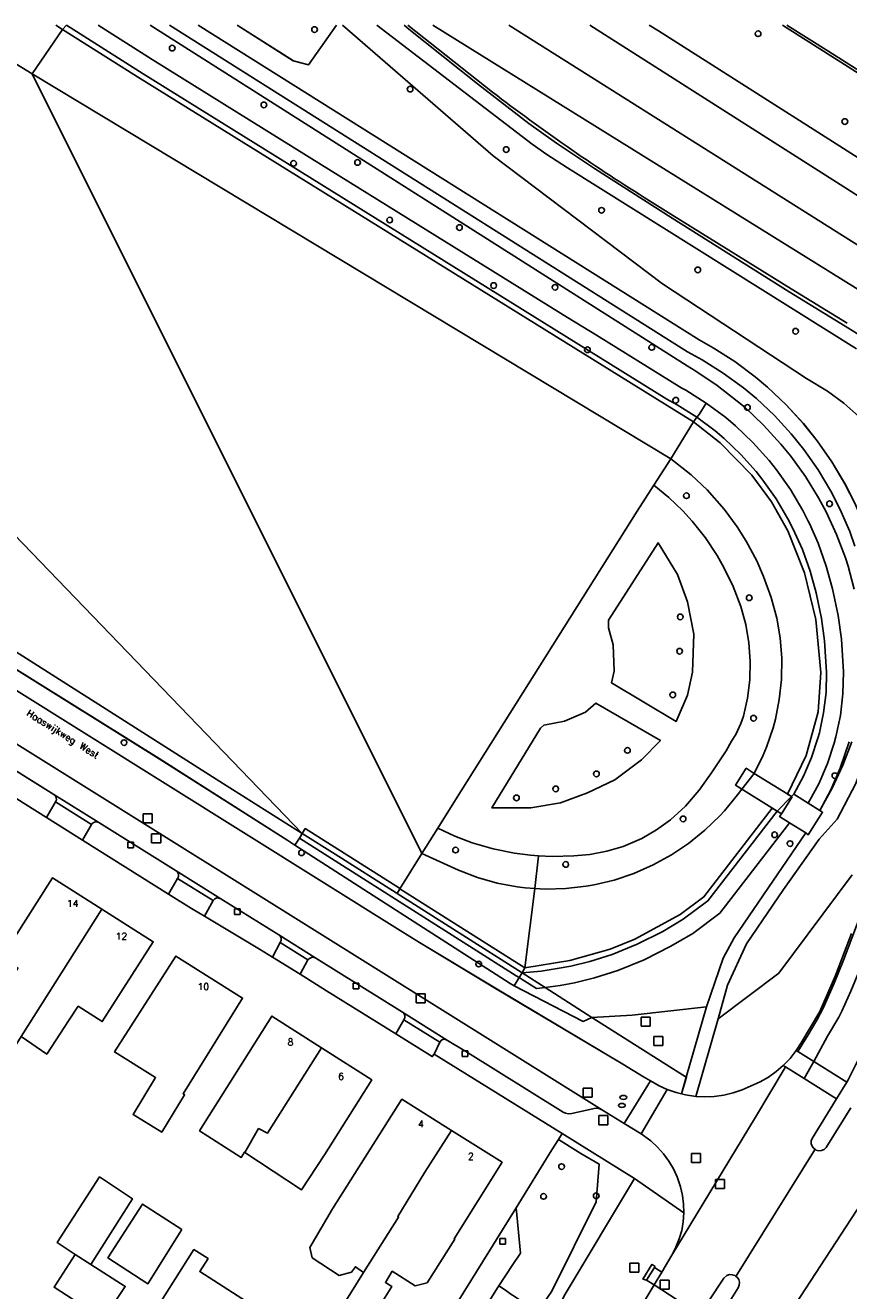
# Model space of a CAD drawing. Header units: metres. Extents: x 108000 to 109000, y 423000 to 423600.
# Tile 29 of 88: x 108041 to 108114, y 423488 to 423600. Entities that reach past the tile are written whole.
import ezdxf

# ---------------------------------------------------------------- set-up
doc = ezdxf.new("R2010")
doc.units = ezdxf.units.M
doc.header["$MEASUREMENT"] = 0
for name, color, linetype in [('brandkraan _ -put', 10, 'Continuous'), ('dek', 10, 'Continuous'), ('Erf', 10, 'Continuous'), ('Fietspad', 10, 'Continuous'), ('groenvoorziening', 10, 'Continuous'), ('Huisnummers', 10, 'Continuous'), ('inspectie- _rioolput', 10, 'Continuous'), ('kolk', 10, 'Continuous'), ('Landhoofd', 10, 'Continuous'), ('loofbos', 10, 'Continuous'), ('oever_ slootkant', 10, 'Continuous'), ('Openbare_ruimtenaam', 10, 'Continuous'), ('pand', 10, 'Continuous'), ('Parkeervlak', 10, 'Continuous'), ('rietland', 10, 'Continuous'), ('rijbaan lokale weg', 10, 'Continuous'), ('vegetatieobject', 10, 'Continuous'), ('Voetpad', 10, 'Continuous'), ('Walbescherming', 10, 'Continuous'), ('waterloop_ sloot', 10, 'Continuous'), ('Wegmarkering', 10, 'Continuous')]:
    doc.layers.add(name, color=color, linetype=linetype)
doc.styles.get("Standard").update_dxf_attribs({"font": 'txt.shx'})

# ---------------------------------------------------------------- blocks, each defined once
blk = doc.blocks.new('308_ACAD_1_FMEBLOCK101')
at = {"layer": 'groenvoorziening', "color": 3}
for points in [[(41.51, -24.74), (40.74, -25.09), (34.65, -21.94), (34.29, -21.75), (15.31, -9.55), (14.68, -9.14), (3.35, -1.91), (-23.09, 14.56), (-28.33, 17.87), (-49.84, 31.49)], [(-49.84, 29.45), (-23.81, 13.19), (24.59, -17.06), (26.3, -18.12), (33.15, -22.26), (44.23, -28.87), (46.05, -29.98), (46.68, -30.33), (47.44, -30.77), (48.15, -31.09), (48.95, -31.37), (49.42, -31.49), (49.84, -30.01)]]:
    blk.add_lwpolyline(points, dxfattribs=at)
blk = doc.blocks.new('308_ACAD_1_FMEBLOCK103')
at = {"layer": 'groenvoorziening', "color": 3}
for points in [[(-30.35, 33.45), (13.86, 5.7), (15.09, 5), (16.99, 3.78), (18.79, 2.43), (19.87, 1.52), (21.51, -0.03), (23.04, -1.7), (24.25, -3.21), (25.54, -5.05), (26.7, -6.99), (27.59, -8.72), (28.48, -10.79), (28.91, -12.01), (29.23, -12.92), (29.59, -14.21), (30.01, -16.18), (30.27, -18.17), (30.35, -19.52), (30.35, -21.53), (30.18, -23.54), (29.79, -26.06), (29.24, -28.57), (28.53, -31.02), (27.68, -33.45)], [(-18.15, 33.45), (-20.6, 29.97), (-21.95, 30.32), (-26.91, 33.45)]]:
    blk.add_lwpolyline(points, dxfattribs=at)

msp = doc.modelspace()

# ---------------------------------------------------------------- linework, layer by layer
at = {"layer": 'brandkraan _ -put', "color": 5}
for centre in [(108093.993, 423504.716), (108094.124, 423505.42)]:
    msp.add_ellipse(centre, major_axis=(0.3, 0), ratio=0.5833333, dxfattribs=at)
at = {"layer": 'dek', "color": 255}
msp.add_lwpolyline([(108105.669, 423534.009), (108104.969, 423534.459), (108104.019, 423532.969), (108107.679, 423530.679), (108108.059, 423530.429), (108108.999, 423531.93), (108105.669, 423534.009)], dxfattribs=at)
at = {"layer": 'Erf', "color": 52, "true_color": 0xd2d200}
for points in [[(108074.249, 423478.921), (108084.661, 423495.668), (108087.828, 423500.787), (108088.391, 423501.698), (108088.721, 423502.23), (108077.425, 423509.24), (108077.264, 423509.018), (108074.064, 423511.016), (108067.946, 423514.836), (108065.614, 423516.281), (108063.168, 423517.797), (108062.023, 423518.506), (108057.179, 423521.406), (108056.024, 423522.097), (108054.006, 423523.362), (108046.423, 423528.116), (108043.251, 423530.105), (108039.583, 423532.404)], [(108048.11, 423522.031), (108052.657, 423519.158), (108048.162, 423512.11), (108046.043, 423513.47), (108045.244, 423512.276), (108043.27, 423509.24), (108041.023, 423510.807), (108038.648, 423507.047), (108038.235, 423506.423), (108035.744, 423508.066), (108038.433, 423512.25), (108038.756, 423512.033), (108039.905, 423513.799), (108039.135, 423514.295), (108040.728, 423516.825), (108039.269, 423517.7), (108043.763, 423524.778), (108048.11, 423522.031)], [(108060.536, 423514.189), (108055.286, 423505.745), (108055.426, 423505.659), (108053.406, 423502.355), (108050.876, 423503.901), (108052.87, 423507.164), (108049.245, 423509.434), (108054.657, 423517.886), (108060.536, 423514.189)], [(108067.495, 423509.807), (108071.937, 423506.972), (108067.768, 423500.342), (108065.745, 423497.282), (108060.744, 423500.572), (108060.707, 423500.596), (108060.416, 423500.131), (108056.745, 423502.468), (108063.132, 423512.592), (108067.495, 423509.807)], [(108071.217, 423489.984), (108070.492, 423490.477), (108070.142, 423490.007), (108069.05, 423489.718), (108066.672, 423491.284), (108066.465, 423492.184), (108068.455, 423495.589), (108074.593, 423505.256), (108078.959, 423502.507), (108083.427, 423499.695), (108079.188, 423492.958), (108079.247, 423492.921), (108076.813, 423489.053), (108075.76, 423488.806), (108073.737, 423490.079), (108073.137, 423489.095), (108073.694, 423488.746), (108071.363, 423484.981), (108069.031, 423486.463), (108071.217, 423489.984)], [(108045.778, 423491.55), (108044.196, 423492.615), (108047.922, 423498.409), (108050.817, 423496.486), (108047.151, 423490.692), (108050.189, 423488.742), (108048.281, 423485.857), (108043.915, 423488.682), (108045.778, 423491.55)], [(108055.175, 423493.765), (108052.188, 423488.986), (108048.666, 423491.264), (108051.712, 423496.013), (108055.175, 423493.765)], [(108056.761, 423490.05), (108061.308, 423487.166), (108060.704, 423486.213), (108066.409, 423482.596), (108064.522, 423479.62), (108058.817, 423483.237), (108057.237, 423484.24), (108057.025, 423483.906), (108052.812, 423486.577), (108056.247, 423491.993), (108057.493, 423491.203), (108056.761, 423490.05)]]:
    msp.add_lwpolyline(points, dxfattribs=at)
at = {"layer": 'Fietspad', "color": 255}
for points in [[(108114.254, 423519.883), (108112.825, 423516.163), (108111.443, 423513.002), (108109.811, 423510.231), (108109.373, 423509.554)], [(108110.91, 423508.597), (108112.133, 423510.815), (108113.122, 423512.511), (108113.382, 423513.016), (108114.188, 423514.806)], [(108109.373, 423509.554), (108108.83, 423508.863), (108108.219, 423508.231), (108108.423, 423508.105), (108110.073, 423507.081), (108110.91, 423508.597)], [(108109.373, 423509.554), (108109.526, 423509.459), (108110.91, 423508.597)]]:
    msp.add_lwpolyline(points, dxfattribs=at)
at = {"layer": 'groenvoorziening', "color": 3}
msp.add_line((108091.346, 423512.476), (108099.678, 423507.201), dxfattribs=at)
for points in [[(108052.376, 423600), (108099.75, 423569.949), (108100.514, 423569.492), (108102.392, 423568.239), (108104.177, 423566.856), (108104.854, 423566.276), (108106.493, 423564.723), (108108.019, 423563.059), (108108.897, 423561.982), (108110.187, 423560.193), (108111.344, 423558.316), (108112.002, 423557.092), (108112.929, 423555.092), (108113.709, 423553.029), (108113.952, 423552.273), (108114.483, 423550.261)], [(108114.089, 423555.339), (108113.219, 423557.352), (108112.421, 423558.91), (108111.296, 423560.791), (108110.036, 423562.586), (108108.939, 423563.949), (108107.456, 423565.564), (108105.86, 423567.067), (108104.71, 423568.024), (108102.942, 423569.32), (108101.083, 423570.484), (108099.769, 423571.199), (108054.086, 423600)], [(108069.345, 423600), (108082.649, 423588.5), (108097.569, 423577.189), (108110.279, 423568.829), (108112.121, 423567.737), (108113.558, 423566.68), (108114.895, 423565.499), (108116.351, 423563.932), (108117.431, 423562.511), (108118.379, 423561), (108119.133, 423559.532), (108119.808, 423557.88), (108120.333, 423556.175), (108120.68, 423554.563), (108120.904, 423552.793), (108120.969, 423551.01), (108120.887, 423549.314), (108120.645, 423547.492), (108120.246, 423545.698), (108119.74, 423544.077), (108119.047, 423542.375), (108118.209, 423540.739), (108114.639, 423533.109)], [(108114.689, 423571.468), (108089.189, 423587.419), (108087.379, 423588.6), (108086.073, 423589.528), (108072.391, 423600)], [(108115.382, 423572.414), (108113.687, 423573.461), (108108.761, 423576.474), (108098.428, 423582.991), (108091.571, 423587.355), (108088.219, 423589.616), (108085.795, 423591.326), (108081.272, 423594.841), (108075.212, 423599.661), (108074.784, 423600)], [(108096.4, 423600), (108097.238, 423599.5), (108128.57, 423579.584)], [(108131.975, 423584.888), (108131.372, 423585.288), (108112.101, 423597.527), (108108.159, 423600)], [(108096.812, 423559.436), (108095.339, 423557.139), (108079.329, 423531.679), (108077.759, 423529.169), (108079.257, 423528.475), (108080.799, 423527.89), (108082.642, 423527.349), (108084.524, 423526.964), (108085.931, 423526.78), (108086.627, 423526.74), (108087.849, 423526.67), (108089.769, 423526.72), (108091.179, 423526.859), (108092.662, 423527.133), (108094.108, 423527.562), (108095.752, 423528.266), (108097.06, 423529.016), (108098.282, 423529.9), (108099.599, 423531.109), (108100.824, 423532.521), (108101.899, 423534.049), (108103.18, 423536.01), (108103.659, 423536.857), (108104.033, 423537.442), (108104.49, 423538.402), (108104.709, 423539.06), (108105.069, 423540.647), (108105.271, 423542.262), (108105.314, 423543.907), (108105.195, 423545.53), (108104.918, 423547.134), (108104.479, 423548.719), (108103.812, 423550.48), (108102.998, 423552.179), (108102.404, 423553.226), (108101.362, 423554.795), (108100.191, 423556.27), (108099.379, 423557.159), (108098.139, 423558.349), (108096.812, 423559.436)], [(108098.897, 423551.551), (108097.193, 423554.359), (108092.804, 423547.534), (108092.812, 423546.86), (108093.234, 423545.354), (108093.3, 423543.035), (108093.089, 423541.989), (108098.769, 423538.572), (108099.774, 423540.901), (108100.235, 423542.944), (108100.342, 423546.284), (108099.775, 423549.148), (108098.897, 423551.551)], [(108090.772, 423539.405), (108088.928, 423538.607), (108087.11, 423538.269), (108086.801, 423538), (108082.528, 423530.963), (108085.958, 423530.958), (108088.572, 423531.399), (108090.973, 423532.282), (108093.375, 423533.433), (108095.737, 423535.198), (108097.39, 423536.917), (108091.708, 423540.197), (108090.772, 423539.405)], [(108114.047, 423536.776), (108113.261, 423534.472), (108112.427, 423532.566), (108111.451, 423530.733), (108112.534, 423532.69), (108113.476, 423534.724), (108114.264, 423536.8)], [(108114.639, 423533.109), (108112.969, 423529.959), (108111.399, 423528.194), (108108.256, 423523.777), (108104.982, 423518.978), (108103.323, 423515.321), (108102.481, 423512.354)], [(108102.481, 423512.354), (108107.832, 423516.381), (108114.314, 423525.071)], [(108102.481, 423512.354), (108100.53, 423505.513), (108101.292, 423505.472), (108102.137, 423505.506), (108102.976, 423505.621), (108103.8, 423505.814), (108104.602, 423506.083), (108106.189, 423506.795), (108106.92, 423507.216), (108107.608, 423507.703), (108108.219, 423508.231), (108108.83, 423508.863), (108109.373, 423509.554), (108109.811, 423510.231), (108111.443, 423513.002), (108112.825, 423516.163), (108114.254, 423519.883)], [(108099.678, 423507.201), (108101.463, 423513.42), (108094.896, 423512.681), (108091.346, 423512.476)], [(108088.391, 423501.698), (108087.828, 423500.787), (108084.661, 423495.668), (108085.038, 423491.691), (108084.319, 423490.597), (108083.145, 423488.811)], [(108088.391, 423501.698), (108090.377, 423500.481), (108091.982, 423499.536), (108091.72, 423496.197), (108087.802, 423488.316), (108086.549, 423486.463)], [(108087.624, 423485.744), (108087.92, 423486.062), (108088.995, 423488.078), (108095.107, 423498.267), (108088.721, 423502.23), (108088.391, 423501.698)], [(108083.145, 423488.811), (108083.02, 423488.621), (108072.536, 423471.784), (108076.548, 423469.297), (108087.624, 423485.744)], [(108083.145, 423488.811), (108083.551, 423488.532), (108083.843, 423488.33), (108084.209, 423488.078), (108084.572, 423487.827), (108084.875, 423487.618), (108085.232, 423487.372), (108085.584, 423487.129), (108085.978, 423486.857), (108086.549, 423486.463)]]:
    msp.add_lwpolyline(points, dxfattribs=at)
at = {"layer": 'inspectie- _rioolput', "color": 30}
for p, q in [((108052.572, 423530.432), (108051.772, 423530.432)), ((108051.772, 423530.432), (108051.772, 423529.632)), ((108051.772, 423529.632), (108052.572, 423529.632)), ((108052.572, 423529.632), (108052.572, 423530.432)), ((108053.316, 423528.688), (108052.516, 423528.688)), ((108052.516, 423528.688), (108052.516, 423527.888)), ((108053.316, 423527.888), (108053.316, 423528.688)), ((108052.516, 423527.888), (108053.316, 423527.888)), ((108076.636, 423514.555), (108075.836, 423514.555)), ((108075.836, 423514.555), (108075.836, 423513.755)), ((108075.836, 423513.755), (108076.636, 423513.755)), ((108076.636, 423513.755), (108076.636, 423514.555)), ((108096.488, 423512.506), (108095.688, 423512.506)), ((108095.688, 423512.506), (108095.688, 423511.706)), ((108095.688, 423511.706), (108096.488, 423511.706)), ((108096.488, 423511.706), (108096.488, 423512.506)), ((108097.616, 423510.79), (108096.816, 423510.79)), ((108096.816, 423510.79), (108096.816, 423509.99)), ((108097.616, 423509.99), (108097.616, 423510.79)), ((108096.816, 423509.99), (108097.616, 423509.99)), ((108091.386, 423506.233), (108090.586, 423506.233)), ((108090.586, 423506.233), (108090.586, 423505.433)), ((108091.386, 423505.433), (108091.386, 423506.233)), ((108090.586, 423505.433), (108091.386, 423505.433)), ((108092.759, 423503.813), (108091.959, 423503.813)), ((108091.959, 423503.813), (108091.959, 423503.013)), ((108092.759, 423503.013), (108092.759, 423503.813)), ((108091.959, 423503.013), (108092.759, 423503.013)), ((108100.936, 423500.475), (108100.136, 423500.475)), ((108100.136, 423500.475), (108100.136, 423499.675)), ((108100.936, 423499.675), (108100.936, 423500.475)), ((108100.136, 423499.675), (108100.936, 423499.675)), ((108103.047, 423498.189), (108102.247, 423498.189)), ((108102.247, 423498.189), (108102.247, 423497.389)), ((108103.047, 423497.389), (108103.047, 423498.189)), ((108102.247, 423497.389), (108103.047, 423497.389)), ((108095.492, 423490.797), (108094.692, 423490.797)), ((108094.692, 423490.797), (108094.692, 423489.997)), ((108095.492, 423489.997), (108095.492, 423490.797)), ((108094.692, 423489.997), (108095.492, 423489.997)), ((108098.167, 423489.302), (108097.367, 423489.302)), ((108097.367, 423489.302), (108097.367, 423488.502)), ((108098.167, 423488.502), (108098.167, 423489.302)), ((108097.367, 423488.502), (108098.167, 423488.502))]:
    msp.add_line(p, q, dxfattribs=at)
at = {"layer": 'kolk', "color": 30, "true_color": 0xf07a00}
for p, q in [((108050.424, 423527.429), (108050.424, 423527.929)), ((108050.424, 423527.929), (108050.924, 423527.929)), ((108050.924, 423527.429), (108050.424, 423527.429)), ((108050.924, 423527.929), (108050.924, 423527.429)), ((108059.835, 423521.547), (108059.835, 423522.047)), ((108059.835, 423522.047), (108060.335, 423522.047)), ((108060.335, 423521.547), (108059.835, 423521.547)), ((108060.335, 423522.047), (108060.335, 423521.547)), ((108070.286, 423515.004), (108070.286, 423515.504)), ((108070.286, 423515.504), (108070.786, 423515.504)), ((108070.786, 423515.004), (108070.286, 423515.004)), ((108070.786, 423515.504), (108070.786, 423515.004)), ((108079.902, 423509.027), (108079.902, 423509.527)), ((108079.902, 423509.527), (108080.402, 423509.527)), ((108080.402, 423509.527), (108080.402, 423509.027)), ((108080.402, 423509.027), (108079.902, 423509.027)), ((108083.219, 423492.48), (108083.219, 423492.98)), ((108083.219, 423492.98), (108083.719, 423492.98)), ((108083.719, 423492.98), (108083.719, 423492.48)), ((108083.719, 423492.48), (108083.219, 423492.48))]:
    msp.add_line(p, q, dxfattribs=at)
at = {"layer": 'Landhoofd', "color": 12, "true_color": 0xc30000}
msp.add_lwpolyline([(108111.699, 423530.579), (108111.451, 423530.733), (108110.424, 423531.374), (108109.149, 423532.17), (108108.945, 423531.963), (108107.679, 423530.679), (108108.059, 423530.429), (108107.909, 423530.199), (108108.783, 423529.653), (108110.231, 423528.749), (108110.439, 423528.599), (108111.699, 423530.579)], dxfattribs=at)
at = {"layer": 'loofbos', "color": 94, "true_color": 0x009600}
msp.add_lwpolyline([(108060.053, 423600), (108065.015, 423596.873), (108066.365, 423596.523), (108068.808, 423600)], dxfattribs=at)
at = {"layer": 'oever_ slootkant', "color": 92, "true_color": 0x00c300}
for p, q in [((108065.547, 423528.278), (108065.148, 423527.669)), ((108086.627, 423526.74), (108086.322, 423523.853)), ((108084.485, 423515.276), (108084.935, 423515.988)), ((108084.935, 423515.988), (108085.202, 423516.411)), ((108087.213, 423515.123), (108085.202, 423516.411)), ((108087.213, 423515.123), (108091.346, 423512.476))]:
    msp.add_line(p, q, dxfattribs=at)
for points in [[(108045.014, 423600), (108051.759, 423595.719), (108097.969, 423567.019), (108098.876, 423566.519), (108100.594, 423565.433)], [(108101.428, 423566.68), (108099.639, 423567.811), (108099.29, 423568.003), (108091.755, 423572.653), (108089.207, 423574.225), (108067.513, 423587.7), (108052.557, 423596.989), (108047.813, 423600)], [(108114.483, 423550.261), (108113.952, 423552.273), (108113.709, 423553.029), (108112.929, 423555.092), (108112.002, 423557.092), (108111.344, 423558.316), (108110.187, 423560.193), (108108.897, 423561.982), (108108.019, 423563.059), (108106.493, 423564.723), (108104.854, 423566.276), (108104.177, 423566.856), (108102.392, 423568.239), (108100.514, 423569.492), (108099.75, 423569.949), (108052.376, 423600)], [(108100.594, 423565.433), (108100.797, 423565.656), (108101.428, 423566.68)], [(108110.424, 423531.374), (108110.567, 423531.638), (108111.358, 423533.093), (108112.127, 423534.867), (108112.727, 423536.678), (108112.877, 423537.233), (108113.27, 423539.101), (108113.497, 423541.021), (108113.553, 423542.957), (108113.363, 423545.853), (108113.07, 423547.94), (108112.583, 423550.274), (108112.02, 423552.301), (108111.306, 423554.318), (108110.539, 423556.041), (108110.438, 423556.266), (108109.952, 423557.205), (108108.864, 423559.039), (108107.634, 423560.779), (108106.975, 423561.607), (108105.553, 423563.195), (108104.01, 423564.666), (108103.151, 423565.393), (108101.428, 423566.68)], [(108100.594, 423565.433), (108102.216, 423564.219), (108103.007, 423563.55), (108104.475, 423562.15), (108105.829, 423560.639), (108106.434, 423559.879), (108107.604, 423558.222), (108108.64, 423556.477), (108109.086, 423555.615), (108109.912, 423553.762), (108110.589, 423551.849), (108111.125, 423549.92), (108111.591, 423547.682), (108111.87, 423545.699), (108112.052, 423542.929), (108112, 423541.131), (108111.788, 423539.344), (108111.418, 423537.583), (108111.29, 423537.11), (108110.724, 423535.402), (108110.008, 423533.751), (108109.149, 423532.17), (108110.424, 423531.374)], [(108086.322, 423523.853), (108087.263, 423523.793), (108089.059, 423523.838), (108090.843, 423524.043), (108091.549, 423524.169), (108093.326, 423524.601), (108095.058, 423525.186), (108096.754, 423525.932), (108098.357, 423526.812), (108099.876, 423527.829), (108101.319, 423528.99), (108102.635, 423530.254), (108103.044, 423530.695), (108104.204, 423532.103), (108104.58, 423532.618), (108105.669, 423534.009), (108106.452, 423535.601), (108106.755, 423536.334), (108107.324, 423538.015), (108107.529, 423538.779), (108107.877, 423540.523), (108108.067, 423542.291), (108108.094, 423544.179), (108107.955, 423545.952), (108107.657, 423547.705), (108107.169, 423549.529), (108106.492, 423551.387), (108105.885, 423552.746), (108104.952, 423554.49), (108104.159, 423555.75), (108103.008, 423557.316), (108101.504, 423559.021), (108100.093, 423560.358), (108098.308, 423561.769), (108096.812, 423559.436), (108098.139, 423558.349), (108099.379, 423557.159), (108100.191, 423556.27), (108101.362, 423554.795), (108102.404, 423553.226), (108102.998, 423552.179), (108103.812, 423550.48), (108104.479, 423548.719), (108104.918, 423547.134), (108105.195, 423545.53), (108105.314, 423543.907), (108105.271, 423542.262), (108105.069, 423540.647), (108104.709, 423539.06), (108104.49, 423538.402), (108104.033, 423537.442), (108103.659, 423536.857), (108103.18, 423536.01), (108101.899, 423534.049), (108100.824, 423532.521), (108099.599, 423531.109), (108098.282, 423529.9), (108097.06, 423529.016), (108095.752, 423528.266), (108094.108, 423527.562), (108092.662, 423527.133), (108091.179, 423526.859), (108089.769, 423526.72), (108087.849, 423526.67), (108086.627, 423526.74)], [(108065.805, 423528.707), (108058.521, 423533.3), (108034.018, 423548.889), (108022.225, 423556.344)], [(108021.512, 423555.089), (108026.752, 423551.774), (108053.184, 423535.303), (108064.515, 423528.077), (108065.148, 423527.669)], [(108110.424, 423531.374), (108111.451, 423530.733), (108112.427, 423532.566), (108113.261, 423534.472), (108114.047, 423536.776)], [(108108.783, 423529.653), (108107.909, 423530.199), (108108.059, 423530.429), (108107.679, 423530.679), (108101.579, 423522.752), (108099.414, 423521.146), (108097.598, 423520.072), (108095.341, 423518.926), (108093.127, 423518.041), (108091.159, 423517.414), (108089.503, 423517.006), (108088.294, 423516.78), (108086.889, 423516.569), (108085.202, 423516.411)], [(108108.783, 423529.653), (108108.599, 423529.414), (108102.639, 423521.672), (108100.245, 423519.895), (108098.32, 423518.756), (108095.96, 423517.558), (108093.634, 423516.628), (108091.567, 423515.97), (108089.82, 423515.539), (108088.543, 423515.301), (108087.673, 423515.184), (108087.213, 423515.123)], [(108091.346, 423512.476), (108094.896, 423512.681), (108101.463, 423513.42), (108102.926, 423517.705), (108103.893, 423519.511), (108107.303, 423524.511), (108110.231, 423528.749), (108108.783, 423529.653)], [(108065.547, 423528.278), (108065.65, 423528.45), (108065.805, 423528.707)], [(108084.935, 423515.988), (108084.681, 423516.148), (108065.547, 423528.278)], [(108085.202, 423516.411), (108074.161, 423523.416), (108074.097, 423523.457), (108068.698, 423526.882), (108065.805, 423528.707)], [(108086.627, 423526.74), (108085.931, 423526.78), (108084.524, 423526.964), (108082.642, 423527.349), (108080.799, 423527.89), (108079.257, 423528.475), (108077.759, 423529.169), (108076.363, 423526.938), (108079.589, 423525.469), (108081.266, 423524.825), (108082.994, 423524.333), (108084.759, 423523.997), (108085.47, 423523.907), (108086.322, 423523.853)], [(108065.148, 423527.669), (108084.127, 423515.461), (108084.485, 423515.276)], [(108084.935, 423515.988), (108085.188, 423515.827), (108086.458, 423515.022), (108086.753, 423515.061), (108087.213, 423515.123)], [(108084.485, 423515.276), (108090.58, 423512.128), (108091.346, 423512.476)]]:
    msp.add_lwpolyline(points, dxfattribs=at)
at = {"layer": 'pand', "color": 1}
for p, q in [((108048.11, 423522.031), (108041.023, 423510.807)), ((108047.151, 423490.692), (108045.778, 423491.55))]:
    msp.add_line(p, q, dxfattribs=at)
for points in [[(108048.11, 423522.031), (108043.763, 423524.778), (108039.269, 423517.7), (108040.728, 423516.825), (108039.135, 423514.295), (108039.905, 423513.799), (108038.756, 423512.033), (108038.433, 423512.25), (108035.744, 423508.066), (108038.235, 423506.423), (108038.648, 423507.047), (108041.023, 423510.807)], [(108041.023, 423510.807), (108043.27, 423509.24), (108045.244, 423512.276), (108046.043, 423513.47), (108048.162, 423512.11), (108052.657, 423519.158), (108048.11, 423522.031)], [(108055.286, 423505.745), (108060.536, 423514.189), (108054.657, 423517.886), (108049.245, 423509.434), (108052.87, 423507.164), (108050.876, 423503.901), (108053.406, 423502.355), (108055.426, 423505.659), (108055.286, 423505.745)], [(108067.495, 423509.807), (108063.132, 423512.592), (108056.745, 423502.468), (108060.416, 423500.131), (108060.707, 423500.596), (108060.744, 423500.572)], [(108067.495, 423509.807), (108062.729, 423502.256), (108061.954, 423502.669), (108060.744, 423500.572)], [(108060.744, 423500.572), (108065.745, 423497.282), (108067.768, 423500.342), (108071.937, 423506.972), (108067.495, 423509.807)], [(108078.959, 423502.507), (108074.593, 423505.256), (108068.455, 423495.589), (108066.465, 423492.184), (108066.672, 423491.284), (108069.05, 423489.718), (108070.142, 423490.007), (108070.492, 423490.477), (108071.217, 423489.984)], [(108071.217, 423489.984), (108069.031, 423486.463), (108071.363, 423484.981), (108073.694, 423488.746), (108073.137, 423489.095), (108073.737, 423490.079), (108075.76, 423488.806), (108076.813, 423489.053), (108079.247, 423492.921), (108079.188, 423492.958), (108083.427, 423499.695), (108078.959, 423502.507)], [(108078.959, 423502.507), (108076.614, 423498.832), (108074.22, 423494.92), (108074.297, 423494.866), (108071.217, 423489.984)], [(108047.151, 423490.692), (108050.817, 423496.486), (108047.922, 423498.409), (108044.196, 423492.615), (108045.778, 423491.55)], [(108055.175, 423493.765), (108051.712, 423496.013), (108048.666, 423491.264), (108052.188, 423488.986), (108055.175, 423493.765)], [(108045.778, 423491.55), (108043.915, 423488.682), (108048.281, 423485.857), (108050.189, 423488.742), (108047.151, 423490.692)], [(108060.704, 423486.213), (108061.308, 423487.166), (108056.761, 423490.05), (108057.493, 423491.203), (108056.247, 423491.993), (108052.812, 423486.577), (108057.025, 423483.906), (108057.237, 423484.24), (108058.817, 423483.237)]]:
    msp.add_lwpolyline(points, dxfattribs=at)
at = {"layer": 'Parkeervlak', "color": 255}
msp.add_lwpolyline([(108036.225, 423536.936), (108043.898, 423532.158), (108047.87, 423529.681), (108054.675, 423525.411), (108058.628, 423522.932), (108063.727, 423519.76), (108066.991, 423517.715), (108074.632, 423512.94), (108078.602, 423510.454), (108080.152, 423509.527), (108088.813, 423504.131), (108089.02, 423504.033), (108089.292, 423503.982), (108089.569, 423504.01), (108091.547, 423504.432), (108091.777, 423504.462), (108092.041, 423504.421), (108092.273, 423504.308), (108021.535, 423548.505)], dxfattribs=at)
at = {"layer": 'rietland', "color": 92, "true_color": 0x00d200}
for p, q in [((108044.06, 423600), (108044.667, 423599.616)), ((108045.014, 423600), (108044.667, 423599.616)), ((108100.594, 423565.433), (108100.308, 423565.015)), ((108074.161, 423523.416), (108074.423, 423523.836)), ((108085.434, 423516.856), (108074.423, 423523.836)), ((108074.161, 423523.416), (108085.202, 423516.411)), ((108085.202, 423516.411), (108085.434, 423516.856))]:
    msp.add_line(p, q, dxfattribs=at)
for points in [[(108100.594, 423565.433), (108098.876, 423566.519), (108097.969, 423567.019), (108051.759, 423595.719), (108045.014, 423600)], [(108044.667, 423599.616), (108051.493, 423595.296), (108100.308, 423565.015)], [(108100.308, 423565.015), (108102.673, 423563.178), (108105.447, 423560.316), (108107.184, 423557.95), (108108.635, 423555.398), (108110.112, 423551.698), (108111.098, 423547.596), (108111.552, 423542.92), (108111.294, 423539.425), (108110.256, 423535.58), (108108.589, 423532.186), (108108.945, 423531.963), (108109.149, 423532.17), (108110.008, 423533.751), (108110.724, 423535.402), (108111.29, 423537.11), (108111.418, 423537.583), (108111.788, 423539.344), (108112, 423541.131), (108112.052, 423542.929), (108111.87, 423545.699), (108111.591, 423547.682), (108111.125, 423549.92), (108110.589, 423551.849), (108109.912, 423553.762), (108109.086, 423555.615), (108108.64, 423556.477), (108107.604, 423558.222), (108106.434, 423559.879), (108105.829, 423560.639), (108104.475, 423562.15), (108103.007, 423563.55), (108102.216, 423564.219), (108100.594, 423565.433)], [(108085.202, 423516.411), (108086.889, 423516.569), (108088.294, 423516.78), (108089.503, 423517.006), (108091.159, 423517.414), (108093.127, 423518.041), (108095.341, 423518.926), (108097.598, 423520.072), (108099.414, 423521.146), (108101.579, 423522.752), (108107.679, 423530.679), (108107.253, 423530.946), (108101.224, 423523.112), (108099.137, 423521.563), (108095.135, 423519.382), (108092.958, 423518.512), (108089.397, 423517.495), (108085.434, 423516.856)], [(108074.423, 423523.836), (108074.365, 423523.873), (108066.062, 423529.136), (108065.805, 423528.707), (108068.698, 423526.882), (108074.097, 423523.457), (108074.161, 423523.416)]]:
    msp.add_lwpolyline(points, dxfattribs=at)
at = {"layer": 'rijbaan lokale weg', "color": 255}
for p, q in [((108130.079, 423567.2), (108077.316, 423600)), ((108110.91, 423508.597), (108110.073, 423507.081)), ((108110.91, 423508.597), (108113.833, 423506.776)), ((108110.073, 423507.081), (108108.423, 423508.105)), ((108112.929, 423505.311), (108110.073, 423507.081)), ((108096.521, 423506.882), (108094.197, 423503.119)), ((108097.989, 423506.125), (108095.686, 423502.2)), ((108112.929, 423505.311), (108113.833, 423506.776)), ((108094.197, 423503.119), (108095.686, 423502.2)), ((108111.031, 423500.848), (108104.059, 423489.629)), ((108116.415, 423498.105), (108108.134, 423485.414)), ((108096.833, 423488.883), (108095.949, 423487.41)), ((108100.907, 423486.24), (108096.833, 423488.883))]:
    msp.add_line(p, q, dxfattribs=at)
for points in [[(108074.784, 423600), (108075.212, 423599.661), (108081.272, 423594.841), (108085.795, 423591.326), (108088.219, 423589.616), (108091.571, 423587.355), (108098.428, 423582.991), (108108.761, 423576.474), (108113.687, 423573.461), (108115.382, 423572.414)], [(108084.02, 423600), (108136.11, 423567.164), (108139.195, 423565.219)], [(108091.179, 423600), (108138.008, 423570.199), (108141.091, 423568.23)], [(108136.558, 423574.898), (108135.076, 423575.544), (108133.67, 423576.342), (108128.57, 423579.584), (108097.238, 423599.5), (108096.4, 423600)], [(108108.159, 423600), (108112.101, 423597.527), (108131.372, 423585.288), (108131.975, 423584.888), (108135.077, 423582.83), (108136.697, 423581.778)], [(108096.521, 423506.882), (108095.892, 423507.24), (108094.072, 423508.341), (108082.989, 423514.957), (108076.143, 423519.096), (108074.426, 423520.153), (108026.031, 423550.401), (108000, 423566.663)], [(108000, 423561.948), (108021.535, 423548.505), (108092.273, 423504.308), (108094.197, 423503.119)], [(108139.605, 423561.068), (108139.302, 423560.592), (108125.805, 423538.916), (108122.379, 423533.139), (108120.556, 423529.852), (108120.233, 423529.245), (108118.925, 423526.229), (108114.188, 423514.806), (108113.382, 423513.016), (108113.122, 423512.511), (108112.133, 423510.815), (108110.91, 423508.597)], [(108113.833, 423506.776), (108113.957, 423506.977), (108114.642, 423508.314), (108115.029, 423509.119), (108116.018, 423510.815), (108116.278, 423511.32), (108117.084, 423513.11), (108122.139, 423526.819), (108122.466, 423527.598), (108122.83, 423528.359), (108123.153, 423528.966), (108123.607, 423529.659), (108128.352, 423537.343), (108141.536, 423558.696), (108141.813, 423558.959), (108141.923, 423559.014), (108142.199, 423559.103), (108142.509, 423559.1), (108142.709, 423559.044), (108142.892, 423558.948)], [(108108.423, 423508.105), (108108.219, 423508.231), (108107.608, 423507.703), (108106.92, 423507.216), (108106.189, 423506.795), (108104.602, 423506.083), (108103.8, 423505.814), (108102.976, 423505.621), (108102.137, 423505.506), (108101.292, 423505.472), (108100.53, 423505.513), (108099.609, 423505.642), (108099.256, 423505.73), (108098.788, 423505.845), (108097.989, 423506.125)], [(108108.423, 423508.105), (108108.311, 423507.917), (108105.776, 423503.684), (108098.914, 423492.319), (108098.398, 423491.517)], [(108097.989, 423506.125), (108097.281, 423506.448), (108096.521, 423506.882)], [(108111.031, 423500.848), (108110.929, 423500.914), (108110.778, 423501.106), (108110.696, 423501.335), (108110.693, 423501.579), (108110.768, 423501.811), (108112.929, 423505.311)], [(108114.19, 423504.497), (108112.017, 423501.002), (108111.836, 423500.838), (108111.613, 423500.742), (108111.37, 423500.722), (108111.133, 423500.782), (108111.031, 423500.848)], [(108095.686, 423502.2), (108095.908, 423502.057), (108096.547, 423501.583), (108097.135, 423501.047), (108097.666, 423500.455), (108098.135, 423499.812), (108098.538, 423499.126), (108098.869, 423498.403), (108099.159, 423497.541), (108099.339, 423496.782), (108099.441, 423496.009), (108099.463, 423495.228), (108099.405, 423494.45), (108099.268, 423493.682), (108099.052, 423492.932), (108098.762, 423492.208), (108098.398, 423491.517)], [(108098.398, 423491.517), (108097.513, 423490.018), (108096.833, 423488.883)], [(108100.907, 423486.24), (108101.618, 423487.387), (108102.976, 423489.484), (108103.242, 423489.709), (108103.477, 423489.785), (108103.725, 423489.784), (108103.96, 423489.704), (108104.059, 423489.629)], [(108104.059, 423489.629), (108104.157, 423489.554), (108104.297, 423489.349), (108104.365, 423489.11), (108104.353, 423488.862), (108104.264, 423488.631), (108102.926, 423486.516), (108102.211, 423485.381)]]:
    msp.add_lwpolyline(points, dxfattribs=at)
at = {"layer": 'vegetatieobject', "color": 3}
for centre in [(108066.889, 423599.629), (108106.009, 423599.259), (108054.329, 423597.989), (108075.319, 423594.369), (108062.419, 423592.979), (108113.659, 423591.509), (108083.789, 423589.039), (108065.039, 423587.819), (108070.679, 423587.899), (108073.515, 423582.82), (108092.199, 423583.679), (108079.669, 423582.159), (108100.689, 423578.419), (108082.685, 423577.039), (108088.099, 423576.889), (108109.319, 423573.009), (108096.629, 423571.589), (108090.961, 423571.375), (108098.745, 423566.924), (108105.069, 423566.289), (108099.686, 423558.504), (108112.309, 423557.789), (108105.224, 423549.494), (108099.146, 423547.808), (108099.089, 423544.785), (108098.485, 423540.928), (108105.612, 423538.872), (108050.083, 423536.718), (108094.489, 423536.038), (108091.749, 423533.959), (108112.779, 423533.809), (108088.158, 423532.635), (108084.694, 423531.847), (108099.392, 423529.991), (108107.469, 423528.589), (108065.739, 423527), (108079.328, 423527.243), (108108.827, 423527.809), (108089.036, 423525.976), (108081.369, 423517.189), (108088.677, 423499.316), (108091.734, 423496.742), (108087.088, 423496.692)]:
    msp.add_circle(centre, 0.25, dxfattribs=at)
at = {"layer": 'Voetpad', "color": 255}
for p, q in [((108043.898, 423532.158), (108036.225, 423536.936)), ((108047.87, 423529.681), (108043.898, 423532.158)), ((108044.051, 423531.487), (108043.251, 423530.105)), ((108044.051, 423531.487), (108047.201, 423529.511)), ((108043.251, 423530.105), (108046.423, 423528.116)), ((108047.201, 423529.511), (108046.423, 423528.116)), ((108054.675, 423525.411), (108047.87, 423529.681)), ((108046.423, 423528.116), (108054.006, 423523.362)), ((108058.628, 423522.932), (108054.675, 423525.411)), ((108054.006, 423523.362), (108054.8, 423524.735)), ((108054.8, 423524.735), (108057.949, 423522.791)), ((108057.179, 423521.406), (108057.949, 423522.791)), ((108063.727, 423519.76), (108058.628, 423522.932)), ((108066.991, 423517.715), (108063.727, 423519.76)), ((108063.859, 423519.088), (108063.168, 423517.797)), ((108066.308, 423517.557), (108063.859, 423519.088)), ((108063.168, 423517.797), (108065.614, 423516.281)), ((108065.614, 423516.281), (108066.308, 423517.557)), ((108074.632, 423512.94), (108066.991, 423517.715)), ((108078.602, 423510.454), (108074.632, 423512.94)), ((108074.064, 423511.016), (108074.762, 423512.265)), ((108074.762, 423512.265), (108077.928, 423510.302)), ((108077.928, 423510.302), (108077.425, 423509.24)), ((108095.107, 423498.267), (108099.463, 423495.228)), ((108096.833, 423488.883), (108097.513, 423490.018))]:
    msp.add_line(p, q, dxfattribs=at)
for points in [[(108054.086, 423600), (108099.769, 423571.199), (108101.083, 423570.484), (108102.942, 423569.32), (108104.71, 423568.024), (108105.86, 423567.067), (108107.456, 423565.564), (108108.939, 423563.949), (108110.036, 423562.586), (108111.296, 423560.791), (108112.421, 423558.91), (108113.219, 423557.352), (108114.089, 423555.339), (108114.533, 423554.061)], [(108115.872, 423554.544), (108115.443, 423555.768), (108114.549, 423557.839), (108113.665, 423559.564), (108112.506, 423561.5), (108111.213, 423563.348), (108110, 423564.859), (108108.474, 423566.522), (108106.834, 423568.073), (108105.754, 423568.983), (108103.947, 423570.335), (108102.048, 423571.556), (108100.819, 423572.25), (108056.608, 423600)], [(108114.264, 423536.8), (108113.476, 423534.724), (108112.534, 423532.69), (108111.451, 423530.733), (108111.699, 423530.579), (108110.439, 423528.599), (108110.231, 423528.749), (108107.303, 423524.511), (108103.893, 423519.511), (108102.926, 423517.705), (108101.463, 423513.42), (108099.678, 423507.201), (108099.256, 423505.73), (108099.609, 423505.642), (108100.53, 423505.513), (108102.481, 423512.354), (108103.323, 423515.321), (108104.982, 423518.978), (108108.256, 423523.777), (108111.399, 423528.194), (108112.969, 423529.959), (108114.639, 423533.109)], [(108034.81, 423535.384), (108039.583, 423532.404), (108043.251, 423530.105)], [(108105.669, 423534.009), (108104.969, 423534.459), (108104.019, 423532.969), (108107.679, 423530.679), (108108.059, 423530.429), (108108.999, 423531.93), (108105.669, 423534.009)], [(108043.898, 423532.158), (108044.005, 423532.059), (108044.097, 423531.88), (108044.114, 423531.679), (108044.051, 423531.487)], [(108047.201, 423529.511), (108047.293, 423529.612), (108047.472, 423529.712), (108047.675, 423529.736), (108047.87, 423529.681)], [(108054.8, 423524.735), (108054.88, 423524.912), (108054.883, 423525.106), (108054.807, 423525.284), (108054.675, 423525.411)], [(108054.006, 423523.362), (108056.024, 423522.097), (108057.179, 423521.406)], [(108057.949, 423522.791), (108058.088, 423522.943), (108058.264, 423523.017), (108058.455, 423523.013), (108058.628, 423522.932)], [(108057.179, 423521.406), (108062.023, 423518.506), (108063.168, 423517.797)], [(108063.727, 423519.76), (108063.847, 423519.645), (108063.929, 423519.467), (108063.933, 423519.271), (108063.859, 423519.088)], [(108066.991, 423517.715), (108066.805, 423517.784), (108066.608, 423517.776), (108066.429, 423517.69), (108066.308, 423517.557)], [(108065.614, 423516.281), (108067.946, 423514.836), (108074.064, 423511.016)], [(108074.632, 423512.94), (108074.764, 423512.815), (108074.841, 423512.637), (108074.84, 423512.443), (108074.762, 423512.265)], [(108074.064, 423511.016), (108077.264, 423509.018), (108077.425, 423509.24)], [(108078.602, 423510.454), (108078.44, 423510.538), (108078.253, 423510.547), (108078.08, 423510.478), (108077.928, 423510.302)], [(108099.463, 423495.228), (108099.441, 423496.009), (108099.339, 423496.782), (108099.159, 423497.541), (108098.869, 423498.403), (108098.538, 423499.126), (108098.135, 423499.812), (108097.666, 423500.455), (108097.135, 423501.047), (108096.547, 423501.583), (108095.908, 423502.057), (108095.686, 423502.2), (108094.197, 423503.119), (108092.273, 423504.308), (108092.041, 423504.421), (108091.777, 423504.462), (108091.547, 423504.432), (108089.569, 423504.01), (108089.292, 423503.982), (108089.02, 423504.033), (108088.813, 423504.131), (108080.152, 423509.527), (108078.602, 423510.454)], [(108077.425, 423509.24), (108088.721, 423502.23), (108095.107, 423498.267)], [(108095.107, 423498.267), (108088.995, 423488.078), (108087.92, 423486.062), (108088.034, 423486.203), (108088.173, 423486.321), (108088.331, 423486.41), (108088.504, 423486.467), (108088.684, 423486.492), (108089.04, 423486.491), (108090.35, 423485.714), (108093.283, 423483.975)], [(108072.536, 423471.784), (108083.02, 423488.621), (108083.145, 423488.811), (108084.319, 423490.597), (108085.038, 423491.691), (108084.661, 423495.668), (108074.249, 423478.921)], [(108097.513, 423490.018), (108098.398, 423491.517), (108098.762, 423492.208), (108099.052, 423492.932), (108099.268, 423493.682), (108099.405, 423494.45), (108099.463, 423495.228)], [(108097.513, 423490.018), (108096.858, 423490.421), (108096.889, 423490.539), (108096.639, 423490.691), (108095.848, 423489.397), (108096.169, 423489.294), (108096.833, 423488.883)], [(108093.956, 423484.087), (108095.949, 423487.41), (108096.833, 423488.883)]]:
    msp.add_lwpolyline(points, dxfattribs=at)
at = {"layer": 'Walbescherming', "color": 255}
for p, q in [((108098.308, 423561.769), (108096.812, 423559.436)), ((108096.812, 423559.436), (108095.339, 423557.139)), ((108077.759, 423529.169), (108076.363, 423526.938))]:
    msp.add_line(p, q, dxfattribs=at)
msp.add_lwpolyline([(108095.339, 423557.139), (108079.329, 423531.679), (108077.759, 423529.169)], dxfattribs=at)
at = {"layer": 'waterloop_ sloot', "color": 5}
for p, q in [((108041.986, 423595.72), (108034.944, 423600)), ((108044.667, 423599.616), (108044.06, 423600)), ((108044.667, 423599.616), (108041.986, 423595.72)), ((108041.986, 423595.72), (108076.363, 423526.938)), ((108098.308, 423561.769), (108041.986, 423595.72)), ((108065.805, 423528.707), (108026.256, 423569.745)), ((108098.308, 423561.769), (108100.308, 423565.015)), ((108076.363, 423526.938), (108074.423, 423523.836)), ((108074.423, 423523.836), (108085.434, 423516.856)), ((108085.434, 423516.856), (108086.322, 423523.853))]:
    msp.add_line(p, q, dxfattribs=at)
for points in [[(108100.308, 423565.015), (108051.493, 423595.296), (108044.667, 423599.616)], [(108085.434, 423516.856), (108089.397, 423517.495), (108092.958, 423518.512), (108095.135, 423519.382), (108099.137, 423521.563), (108101.224, 423523.112), (108107.253, 423530.946), (108107.679, 423530.679), (108108.945, 423531.963), (108108.589, 423532.186), (108110.256, 423535.58), (108111.294, 423539.425), (108111.552, 423542.92), (108111.098, 423547.596), (108110.112, 423551.698), (108108.635, 423555.398), (108107.184, 423557.95), (108105.447, 423560.316), (108102.673, 423563.178), (108100.308, 423565.015)], [(108076.363, 423526.938), (108077.759, 423529.169), (108079.329, 423531.679), (108095.339, 423557.139), (108096.812, 423559.436), (108098.308, 423561.769)], [(108098.308, 423561.769), (108100.093, 423560.358), (108101.504, 423559.021), (108103.008, 423557.316), (108104.159, 423555.75), (108104.952, 423554.49), (108105.885, 423552.746), (108106.492, 423551.387), (108107.169, 423549.529), (108107.657, 423547.705), (108107.955, 423545.952), (108108.094, 423544.179), (108108.067, 423542.291), (108107.877, 423540.523), (108107.529, 423538.779), (108107.324, 423538.015), (108106.755, 423536.334), (108106.452, 423535.601), (108105.669, 423534.009), (108104.58, 423532.618), (108104.204, 423532.103), (108103.044, 423530.695), (108102.635, 423530.254), (108101.319, 423528.99), (108099.876, 423527.829), (108098.357, 423526.812), (108096.754, 423525.932), (108095.058, 423525.186), (108093.326, 423524.601), (108091.549, 423524.169), (108090.843, 423524.043), (108089.059, 423523.838), (108087.263, 423523.793), (108086.322, 423523.853)], [(108022.225, 423556.344), (108034.018, 423548.889), (108058.521, 423533.3), (108065.805, 423528.707)], [(108065.805, 423528.707), (108066.062, 423529.136), (108074.365, 423523.873), (108074.423, 423523.836)], [(108086.322, 423523.853), (108085.47, 423523.907), (108084.759, 423523.997), (108082.994, 423524.333), (108081.266, 423524.825), (108079.589, 423525.469), (108076.363, 423526.938)]]:
    msp.add_lwpolyline(points, dxfattribs=at)
at = {"layer": 'Wegmarkering', "color": 255}
msp.add_line((108096.858, 423490.421), (108096.169, 423489.294), dxfattribs=at)
for points in [[(108113.855, 423573.716), (108108.929, 423576.738), (108098.543, 423583.183), (108095.961, 423584.822, -0.0241376), (108082.578, 423594.113), (108075.106, 423600)], [(108108.54, 423600), (108112.241, 423597.676), (108134.036, 423583.883, -0.0154476), (108135.784, 423582.718), (108137.259, 423581.883), (108161.635, 423566.431)]]:
    msp.add_lwpolyline(points, format="xyb", dxfattribs=at)
msp.add_lwpolyline([(108109.526, 423509.459), (108110.431, 423510.948), (108111.182, 423512.224), (108111.762, 423513.308), (108112.722, 423515.503), (108113.529, 423517.522), (108116.574, 423525.516), (108117.329, 423527.448), (108117.815, 423528.553), (108118.851, 423530.657), (108120.135, 423533.059), (108120.895, 423534.427)], dxfattribs=at)

# ---------------------------------------------------------------- block references
at = {"layer": 'groenvoorziening', "color": 3}
for name, p in [('308_ACAD_1_FMEBLOCK103', (108086.961, 423566.555)), ('308_ACAD_1_FMEBLOCK101', (108049.839, 423537.215))]:
    msp.add_blockref(name, p, dxfattribs=at)

# ---------------------------------------------------------------- texts
at = {"layer": 'Huisnummers', "color": 255}
for s, p in [('14', (108045.037, 423522.236)), ('12', (108049.332, 423519.338)), ('10', (108056.559, 423514.9)), ('8', (108064.509, 423510.013)), ('6', (108068.969, 423506.97)), ('4', (108076.017, 423502.786)), ('2', (108080.414, 423499.928))]:
    msp.add_text(s, height=0.6, dxfattribs=at).set_placement(p)
at = {"layer": 'Openbare_ruimtenaam', "color": 255}
msp.add_text('Haaswijkweg West', height=0.6, rotation=328, dxfattribs=at).set_placement((108041.422, 423539.171))

doc.saveas('drawing.dxf')
